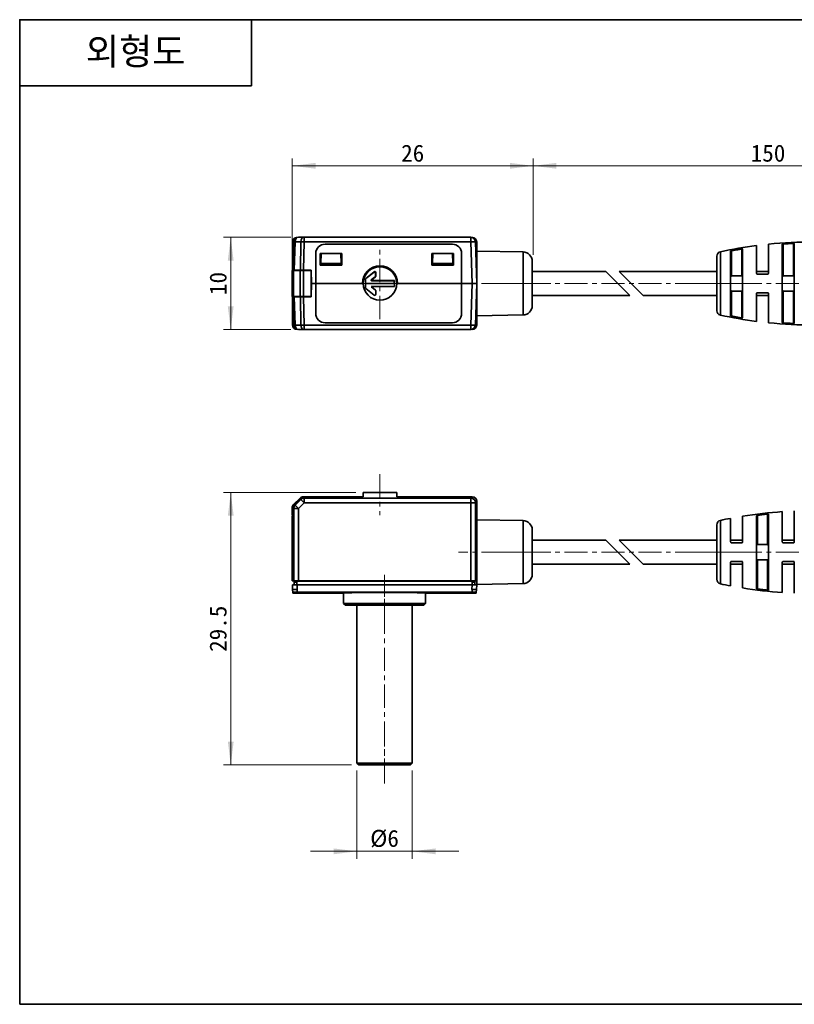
# Model space of a CAD drawing. Header units: millimetres. Extents: x 0 to 151, y 0 to 107.
# Tile 1 of 2: x 0 to 84, y 0 to 107. Entities that reach past the tile are written whole.
import ezdxf

# ---------------------------------------------------------------- set-up
doc = ezdxf.new("R2010")
doc.units = ezdxf.units.MM
doc.linetypes.add('CENTERX2', pattern=[4, 2.5, -0.5, 0.5, -0.5])
doc.layers.get('0').update_dxf_attribs({"lineweight": 0})
for name, color, linetype, lineweight in [('Dimension Layer', 3, 'Continuous', 18), ('외형선', 7, 'Continuous', 35), ('중심선2', 1, 'CENTERX2', 15)]:
    doc.layers.add(name, color=color, linetype=linetype, lineweight=lineweight)
doc.dimstyles.new('ISO-25', dxfattribs={"dimtxt": 2.3, "dimasz": 3.15, "dimexe": 1, "dimexo": 1, "dimgap": 0.5, "dimtad": 1, "dimdec": 8, "dimdsep": 46, "dimtxsty": 'Standard', "dimblk": '_CAXARROW', "dimcen": 2.5, "dimdle": 6.3, "dimclrd": 1, "dimclre": 1, "dimclrt": 2, "dimadec": 8, "dimazin": 2, "dimtfac": 0.8, "dimtdec": 8, "dimtmove": 0, "dimatfit": 3, "dimfxl": 0, "dimarcsym": 0})

# ---------------------------------------------------------------- blocks, each defined once
blk = doc.blocks.new('*X3')
at = {"layer": 'Dimension Layer', "linetype": 'Continuous'}
for points in [[(36.54, 16.57), (34.02, 16.88), (34.02, 16.25)], [(42.54, 16.57), (45.06, 16.88), (45.06, 16.25)]]:
    blk.add_hatch(color=1, dxfattribs=at).paths.add_polyline_path(points, flags=0)
at = {"layer": 'Dimension Layer', "color": 1, "linetype": 'Continuous'}
for p, q in [((36.54, 25.32), (36.54, 15.77)), ((42.54, 25.32), (42.54, 15.77)), ((31.5, 16.57), (47.58, 16.57))]:
    blk.add_line(p, q, dxfattribs=at)
at = {"layer": 'Dimension Layer', "color": 2, "insert": (39.54, 17.93), "char_height": 1.84, "width": 5.0279, "attachment_point": 5}
blk.add_mtext('%%C6', dxfattribs=at)
blk = doc.blocks.new('_CAXARROW')
blk.add_hatch(color=0).paths.add_polyline_path([(0, 0), (-1, 0.125), (-1, -0.125)], flags=0)
blk = doc.blocks.new('*X4')
at = {"layer": 'Dimension Layer', "linetype": 'Continuous'}
for points in [[(22.87, 55.42), (22.56, 52.9), (23.19, 52.9)], [(22.87, 25.92), (22.56, 28.44), (23.19, 28.44)]]:
    blk.add_hatch(color=1, dxfattribs=at).paths.add_polyline_path(points, flags=0)
at = {"layer": 'Dimension Layer', "color": 1, "linetype": 'Continuous'}
for p, q in [((36.42, 55.42), (22.07, 55.42)), ((22.87, 25.92), (22.87, 55.42)), ((35.94, 25.92), (22.07, 25.92))]:
    blk.add_line(p, q, dxfattribs=at)
at = {"layer": 'Dimension Layer', "color": 2, "insert": (21.51, 40.67), "char_height": 1.84, "width": 9.2865, "attachment_point": 5, "rotation": 90}
blk.add_mtext('29.5', dxfattribs=at)
blk = doc.blocks.new('*X6')
at = {"layer": 'Dimension Layer', "linetype": 'Continuous'}
for points in [[(29.54, 90.8), (32.06, 90.49), (32.06, 91.12)], [(55.64, 90.8), (53.12, 90.49), (53.12, 91.12)]]:
    blk.add_hatch(color=1, dxfattribs=at).paths.add_polyline_path(points, flags=0)
at = {"layer": 'Dimension Layer', "color": 1, "linetype": 'Continuous'}
for p, q in [((29.54, 78.86), (29.54, 91.6)), ((55.64, 90.8), (29.54, 90.8)), ((55.64, 81.16), (55.64, 91.6))]:
    blk.add_line(p, q, dxfattribs=at)
at = {"layer": 'Dimension Layer', "color": 2, "insert": (42.59, 92.16), "char_height": 1.84, "width": 5.0876, "attachment_point": 5}
blk.add_mtext('26', dxfattribs=at)
blk = doc.blocks.new('*X7')
at = {"layer": 'Dimension Layer', "linetype": 'Continuous'}
for points in [[(55.64, 90.8), (58.16, 90.49), (58.16, 91.12)], [(106.54, 90.8), (104.02, 90.49), (104.02, 91.12)]]:
    blk.add_hatch(color=1, dxfattribs=at).paths.add_polyline_path(points, flags=0)
at = {"layer": 'Dimension Layer', "color": 1, "linetype": 'Continuous'}
for p, q in [((55.64, 81.28), (55.64, 91.6)), ((106.54, 90.8), (55.64, 90.8)), ((106.54, 82.16), (106.54, 91.6))]:
    blk.add_line(p, q, dxfattribs=at)
at = {"layer": 'Dimension Layer', "color": 2, "insert": (81.09, 92.16), "char_height": 1.84, "width": 7.524, "attachment_point": 5}
blk.add_mtext('150', dxfattribs=at)
blk = doc.blocks.new('*X8')
at = {"layer": 'Dimension Layer', "linetype": 'Continuous'}
for points in [[(22.87, 83.06), (23.18, 80.54), (22.55, 80.54)], [(22.87, 73.06), (23.18, 75.58), (22.55, 75.58)]]:
    blk.add_hatch(color=1, dxfattribs=at).paths.add_polyline_path(points, flags=0)
at = {"layer": 'Dimension Layer', "color": 1, "linetype": 'Continuous'}
for p, q in [((29.39, 83.06), (22.07, 83.06)), ((22.87, 83.06), (22.87, 73.06)), ((29.39, 73.06), (22.07, 73.06))]:
    blk.add_line(p, q, dxfattribs=at)
at = {"layer": 'Dimension Layer', "color": 2, "insert": (21.51, 78.06), "char_height": 1.84, "width": 4.7625, "attachment_point": 5, "rotation": 90}
blk.add_mtext('10', dxfattribs=at)

msp = doc.modelspace()

# ---------------------------------------------------------------- linework, layer by layer
at = {"layer": '외형선'}
for p, q in [((25.1312544, 106.62832224), (25.1312544, 99.44796384)), ((0, 99.44796384), (25.1312544, 99.44796384)), ((29.55338843, 82.54900846), (29.55338843, 79.46404556)), ((29.58830121, 79.51404556), (29.69541891, 82.58149531)), ((29.84177631, 82.58149531), (29.73465861, 79.51404556)), ((30.45665205, 82.58149531), (29.84177631, 82.58149531)), ((30.05270319, 83.04832323), (30.0707152, 83.04832323)), ((30.19511433, 83.06404556), (30.80999007, 83.06404556)), ((30.41228245, 79.51404556), (30.45665205, 82.58149531)), ((30.80999007, 82.58149531), (30.76562046, 79.51404556)), ((30.80999007, 83.06404556), (30.80999007, 82.58149531)), ((30.80999007, 83.06404556), (48.88021786, 83.06404556)), ((48.88021786, 82.58149531), (30.80999007, 82.58149531)), ((33.08766609, 82.31404556), (33.08766609, 82.31581768)), ((33.08766609, 82.31581768), (46.88766609, 82.31581768)), ((46.88766609, 82.31404556), (33.08766609, 82.31404556)), ((46.88766609, 82.31581768), (46.88766609, 82.31404556)), ((48.88021786, 82.58149531), (48.88021786, 83.06404556)), ((49.03797068, 78.06404556), (48.88021786, 82.58149531)), ((49.00461698, 83.04832323), (49.02262899, 83.04832323)), ((49.37991327, 82.58149531), (49.53766609, 78.06404556)), ((49.52194376, 82.54900846), (49.52194376, 80.36404556)), ((79.84066609, 79.16404556), (79.84066609, 82.16620543)), ((81.14066609, 82.31593521), (81.14066609, 79.16404556)), ((82.64066609, 73.82369761), (82.64066609, 82.30439351)), ((82.74066609, 78.89470795), (82.74066609, 82.33619352)), ((83.84066609, 82.40032029), (83.84066609, 78.89470795)), ((83.94066609, 82.38061636), (83.94066609, 73.74747476)), ((32.08330233, 78.06404556), (32.08528335, 81.31404556)), ((32.08528335, 81.31404556), (32.08766609, 81.31404556)), ((32.08766609, 81.31404556), (32.08766609, 78.06404556)), ((32.57644847, 81.32266585), (32.57664187, 80.05301966)), ((32.58766609, 81.31144994), (32.57644847, 81.32266585)), ((32.57644847, 81.32266585), (34.89888372, 81.32266585)), ((32.58766609, 80.06404556), (32.58766609, 81.31144994)), ((34.88766609, 81.31144994), (32.58766609, 81.31144994)), ((32.66591551, 81.31144994), (32.6471653, 80.23725064)), ((34.80941667, 81.31144994), (34.82816689, 80.23725064)), ((34.83766609, 81.31144994), (34.83766609, 80.71404556)), ((34.89888372, 81.32266585), (34.88766609, 81.31144994)), ((34.88766609, 80.06404556), (34.88766609, 81.31144994)), ((34.89888372, 81.32266585), (34.89869032, 80.05301966)), ((44.67644847, 81.32266585), (44.67664187, 80.05301966)), ((44.68766609, 81.31144994), (44.67644847, 81.32266585)), ((44.67644847, 81.32266585), (46.99888372, 81.32266585)), ((44.68766609, 80.06404556), (44.68766609, 81.31144994)), ((46.98766609, 81.31144994), (44.68766609, 81.31144994)), ((44.76591551, 81.31144994), (44.7471653, 80.23725064)), ((46.90941667, 81.31144994), (46.92816689, 80.23725064)), ((46.98766609, 81.31144994), (46.99888372, 81.32266585)), ((46.98766609, 80.06404556), (46.98766609, 81.31144994)), ((46.99888372, 81.32266585), (46.99869032, 80.05301966)), ((47.88766609, 81.31404556), (47.89004884, 81.31404556)), ((47.88766609, 78.06404556), (47.88766609, 81.31404556)), ((47.89004884, 81.31404556), (47.89202986, 78.06404556)), ((54.5551185, 81.4764656), (49.53766609, 81.56404556)), ((49.53766609, 81.56404556), (49.53766609, 78.06404556)), ((54.5551185, 78.06404556), (54.5551185, 81.4764656)), ((75.93652065, 81.50007682), (75.93652065, 74.6280143)), ((77.04066609, 74.57555805), (77.04066609, 81.55253307)), ((77.14066609, 78.89470795), (77.14066609, 81.60201495)), ((78.24066609, 81.80137624), (78.24066609, 78.89470795)), ((78.34066609, 81.79005258), (78.34066609, 74.33803855)), ((32.57664187, 80.05301966), (32.58766609, 80.06404556)), ((34.89869032, 80.05301966), (32.57664187, 80.05301966)), ((32.65548778, 80.71404556), (32.58766609, 80.71404556)), ((32.58766609, 80.06404556), (34.88766609, 80.06404556)), ((32.64430113, 80.07316278), (32.64414199, 80.06404556)), ((32.6471653, 80.23725064), (32.64430113, 80.07316278)), ((34.83103106, 80.07316278), (32.64430113, 80.07316278)), ((32.6471653, 80.23725064), (34.82816689, 80.23725064)), ((34.83766609, 80.71404556), (34.81984441, 80.71404556)), ((34.82816689, 80.23725064), (34.83103106, 80.07316278)), ((34.83103106, 80.07316278), (34.8311902, 80.06404556)), ((34.88766609, 80.71404556), (34.83766609, 80.71404556)), ((34.88766609, 80.06404556), (34.89869032, 80.05301966)), ((44.67664187, 80.05301966), (44.68766609, 80.06404556)), ((46.99869032, 80.05301966), (44.67664187, 80.05301966)), ((44.75548778, 80.71404556), (44.68766609, 80.71404556)), ((44.68766609, 80.06404556), (46.98766609, 80.06404556)), ((44.74430113, 80.07316278), (44.74414199, 80.06404556)), ((44.7471653, 80.23725064), (44.74430113, 80.07316278)), ((46.93103106, 80.07316278), (44.74430113, 80.07316278)), ((44.7471653, 80.23725064), (46.92816689, 80.23725064)), ((46.98766609, 80.71404556), (46.91984441, 80.71404556)), ((46.92816689, 80.23725064), (46.93103106, 80.07316278)), ((46.9311902, 80.06404556), (46.93103106, 80.07316278)), ((46.98766609, 80.06404556), (46.99869032, 80.05301966)), ((49.53766609, 80.36404556), (49.45734832, 80.36404556)), ((55.53766609, 80.47661791), (55.53766609, 75.65147321)), ((75.54066609, 81.01104336), (75.54066609, 75.11704776)), ((29.53506883, 76.66404556), (29.53506883, 79.46404556)), ((29.53506883, 79.46404556), (29.68151543, 79.46404556)), ((29.58655517, 79.46404556), (29.58830121, 79.51404556)), ((29.73465861, 79.51404556), (29.58830121, 79.51404556)), ((29.68151543, 79.46404556), (29.68151543, 76.66404556)), ((29.68151543, 79.46404556), (30.38862222, 79.46404556)), ((30.41228245, 79.51404556), (29.73465861, 79.51404556)), ((30.03506883, 79.46404556), (30.03506883, 79.51404556)), ((30.18151543, 79.51404556), (30.18151543, 79.46404556)), ((30.38862222, 76.66404556), (30.38862222, 79.46404556)), ((30.38862222, 79.46404556), (30.74217561, 79.46404556)), ((30.76562046, 79.51404556), (30.41228245, 79.51404556)), ((30.58862222, 79.46404556), (30.58862222, 79.51404556)), ((30.74217561, 79.46404556), (30.74217561, 76.66404556)), ((31.58409297, 79.46404556), (30.74217561, 79.46404556)), ((31.59868373, 79.51404556), (30.76562046, 79.51404556)), ((30.94217561, 79.51404556), (30.94217561, 79.46404556)), ((31.33506883, 79.46404556), (31.33506883, 79.51404556)), ((31.3783142, 79.46404556), (31.37729374, 79.51404556)), ((31.58409297, 79.46404556), (31.58409297, 76.66404556)), ((31.59868373, 79.51404556), (31.63845405, 78.06404556)), ((37.50771334, 78.60244356), (38.42275595, 79.33447765)), ((38.40529556, 79.29814914), (37.52517373, 78.59405167)), ((38.42275595, 79.33447765), (38.40529556, 79.29814914)), ((38.56766609, 79.22010982), (38.58512648, 79.25643833)), ((38.56766609, 78.87607877), (38.56766609, 79.22010982)), ((38.58512648, 79.25643833), (38.58512648, 78.86768687)), ((63.53205931, 79.36404556), (55.53766609, 79.36404556)), ((63.53205931, 79.36404556), (66.13205931, 76.76404556)), ((64.94627287, 79.36404556), (67.54627287, 76.76404556)), ((75.54066609, 79.36404556), (64.94627287, 79.36404556)), ((81.14066609, 79.36404556), (79.84066609, 79.36404556)), ((31.58409297, 78.06404556), (31.63845405, 78.06404556)), ((31.63845405, 78.06404556), (31.58409297, 78.06404556)), ((31.63845405, 78.06404556), (31.59868373, 76.61404556)), ((31.59868373, 76.61404556), (31.63845405, 78.06404556)), ((31.63845405, 78.06404556), (32.08330233, 78.06404556)), ((32.08402962, 78.06404556), (31.63845405, 78.06404556)), ((31.63845405, 78.06404556), (32.08330233, 78.06404556)), ((32.08332233, 78.06404556), (32.08621117, 78.06404556)), ((32.08621117, 78.06404556), (37.20687252, 78.06404556)), ((37.47020571, 78.52440425), (37.48766609, 78.51601236)), ((37.47020571, 77.60368687), (37.47020571, 78.52440425)), ((37.48592005, 78.06404556), (40.58941213, 78.06404556)), ((37.48766609, 78.51601236), (37.48766609, 78.06404556)), ((37.52517373, 78.59405167), (37.50771334, 78.60244356)), ((38.09890259, 78.45303476), (38.53015846, 78.79803946)), ((38.14867832, 78.47049514), (38.09890259, 78.45303476)), ((38.13011832, 78.36404556), (38.17989405, 78.38150595)), ((40.58766609, 78.36404556), (38.13011832, 78.36404556)), ((38.54761885, 78.78964756), (38.14867832, 78.47049514)), ((38.17989405, 78.38150595), (40.60512648, 78.38150595)), ((38.53015846, 78.79803946), (38.54761885, 78.78964756)), ((38.58512648, 78.86768687), (38.56766609, 78.87607877)), ((40.58766609, 78.36404556), (40.60512648, 78.38150595)), ((40.58766609, 78.06404556), (40.58766609, 78.36404556)), ((40.60512648, 78.38150595), (40.60512648, 77.74658518)), ((40.86845967, 78.06404556), (47.88671343, 78.06404556)), ((47.88671343, 78.06404556), (47.89200986, 78.06404556)), ((49.03797068, 78.06404556), (47.89130257, 78.06404556)), ((49.03797068, 78.06404556), (47.89130257, 78.06404556)), ((47.89202986, 78.06404556), (49.03797068, 78.06404556)), ((47.89202986, 78.06404556), (49.03797068, 78.06404556)), ((48.88021786, 73.54659581), (49.03797068, 78.06404556)), ((49.03797068, 78.06404556), (48.88021786, 73.54659581)), ((49.03797068, 78.06404556), (49.53766609, 78.06404556)), ((49.53766609, 78.06404556), (49.37991327, 73.54659581)), ((49.53766609, 78.06404556), (49.53766609, 74.56404556)), ((54.5551185, 74.65162552), (54.5551185, 78.06404556)), ((78.24066609, 78.89470795), (77.14066609, 78.89470795)), ((83.84066609, 78.89470795), (82.74066609, 78.89470795)), ((37.48647191, 77.61150481), (37.47020571, 77.60368687)), ((37.50771334, 77.52564756), (37.52407465, 77.53351121)), ((38.42275595, 76.79361348), (37.50771334, 77.52564756)), ((38.10252346, 77.67378623), (38.14867832, 77.65759598)), ((38.17989405, 77.74658518), (38.13404817, 77.76266704)), ((38.14867832, 77.65759598), (38.54761885, 77.33844356)), ((40.60512648, 77.74658518), (38.17989405, 77.74658518)), ((38.40553605, 76.82944162), (38.42275595, 76.79361348)), ((38.54761885, 77.33844356), (38.53100992, 77.3304609)), ((38.58512648, 76.87165279), (38.56800151, 76.90728343)), ((38.56842233, 77.25237582), (38.58512648, 77.26040425)), ((38.58512648, 77.26040425), (38.58512648, 76.87165279)), ((40.58904461, 77.76266704), (40.60512648, 77.74658518)), ((77.14066609, 74.52607617), (77.14066609, 77.23338318)), ((78.24066609, 77.23338318), (77.14066609, 77.23338318)), ((78.24066609, 77.23338318), (78.24066609, 74.32671488)), ((79.84066609, 73.9618857), (79.84066609, 76.96404556)), ((81.14066609, 76.96404556), (81.14066609, 73.81215592)), ((82.74066609, 73.7918976), (82.74066609, 77.23338318)), ((83.84066609, 77.23338318), (82.74066609, 77.23338318)), ((83.84066609, 77.23338318), (83.84066609, 73.72777083)), ((29.68151543, 76.66404556), (29.53506883, 76.66404556)), ((29.55338843, 76.66404556), (29.55338843, 73.57908266)), ((29.58830121, 76.61404556), (29.58655517, 76.66404556)), ((29.69541891, 73.54659581), (29.58830121, 76.61404556)), ((30.38862222, 76.66404556), (29.68151543, 76.66404556)), ((29.73465861, 76.61404556), (29.84177631, 73.54659581)), ((29.73465861, 76.61404556), (30.41228245, 76.61404556)), ((30.03506883, 76.61404556), (30.03506883, 76.66404556)), ((30.18151543, 76.66404556), (30.18151543, 76.61404556)), ((30.74217561, 76.66404556), (30.38862222, 76.66404556)), ((30.45665205, 73.54659581), (30.41228245, 76.61404556)), ((30.58862222, 76.61404556), (30.58862222, 76.66404556)), ((30.74217561, 76.66404556), (31.58409297, 76.66404556)), ((30.76562046, 76.61404556), (30.80999007, 73.54659581)), ((30.76562046, 76.61404556), (31.59868373, 76.61404556)), ((30.76562046, 76.61404556), (31.59868373, 76.61404556)), ((30.80999007, 73.54659581), (30.76562046, 76.61404556)), ((30.94217561, 76.66404556), (30.94217561, 76.61404556)), ((31.33506883, 76.61404556), (31.33506883, 76.66404556)), ((31.38349133, 76.61404556), (31.38462873, 76.66404556)), ((49.45734832, 75.76404556), (49.53766609, 75.76404556)), ((49.52194376, 75.76404556), (49.52194376, 73.57908266)), ((55.53766609, 76.76404556), (66.13205931, 76.76404556)), ((67.54627287, 76.76404556), (75.54066609, 76.76404556)), ((79.84066609, 76.76404556), (81.14066609, 76.76404556)), ((49.53766609, 74.56404556), (54.5551185, 74.65162552)), ((46.88766609, 73.81227344), (33.08766609, 73.81227344)), ((29.84177631, 73.54659581), (30.45665205, 73.54659581)), ((30.0707152, 73.0797679), (30.05270319, 73.0797679)), ((30.80999007, 73.06404556), (30.19511433, 73.06404556)), ((30.80999007, 73.54659581), (48.88021786, 73.54659581)), ((30.80999007, 73.54659581), (30.80999007, 73.06404556)), ((48.88021786, 73.54659581), (30.80999007, 73.54659581)), ((48.88021786, 73.06404556), (30.80999007, 73.06404556)), ((48.88021786, 73.06404556), (48.88021786, 73.54659581)), ((49.02262899, 73.0797679), (49.00461698, 73.0797679)), ((30.38862222, 54.82609841), (29.68151543, 54.11899163)), ((29.73465861, 54.0953314), (30.41228245, 54.77295524)), ((29.84177631, 54.05096179), (30.45665205, 54.66583753)), ((30.45665205, 54.66583753), (30.41228245, 54.77295524)), ((30.80999007, 54.31249952), (30.45665205, 54.66583753)), ((30.74217561, 54.97254502), (31.58409297, 54.97254502)), ((30.76562046, 54.91931263), (30.80999007, 54.81219493)), ((30.76562046, 54.91931263), (31.59868373, 54.91931263)), ((30.76562046, 54.91931263), (31.59868373, 54.91931263)), ((30.80999007, 54.81219493), (30.76562046, 54.91931263)), ((30.80999007, 54.81219493), (30.80999007, 54.31249952)), ((30.80999007, 54.81219493), (48.88021786, 54.81219493)), ((48.88021786, 54.81219493), (30.80999007, 54.81219493)), ((31.5698294, 54.91931263), (31.58409297, 54.97254502)), ((31.63845405, 54.96994775), (31.59868373, 54.91931263)), ((31.59868373, 54.91931263), (31.63845405, 54.96994775)), ((31.63845405, 54.96994775), (32.08330233, 54.96994775)), ((32.08402962, 54.96994775), (31.63845405, 54.96994775)), ((31.63845405, 54.96994775), (32.08330233, 54.96994775)), ((32.08402962, 54.96994775), (32.08621117, 54.96994775)), ((32.08621117, 54.96994775), (37.20687252, 54.96994775)), ((46.88766609, 54.8214726), (33.08766609, 54.8214726)), ((37.22258686, 55.41994775), (37.20687252, 54.96994775)), ((37.22258686, 55.41994775), (40.85274532, 55.41994775)), ((40.86845967, 54.96994775), (40.85274532, 55.41994775)), ((40.86845967, 54.96994775), (47.88671343, 54.96994775)), ((47.88671343, 54.96994775), (47.89130257, 54.96994775)), ((49.03797068, 54.96994775), (47.89130257, 54.96994775)), ((49.03797068, 54.96994775), (47.89130257, 54.96994775)), ((47.89202986, 54.96994775), (49.03797068, 54.96994775)), ((47.89202986, 54.96994775), (49.03797068, 54.96994775)), ((48.88021786, 54.81219493), (49.03797068, 54.96994775)), ((49.03797068, 54.96994775), (48.88021786, 54.81219493)), ((48.88021786, 54.31249952), (48.88021786, 54.81219493)), ((49.53766609, 54.47025234), (49.37991327, 54.31249952)), ((49.53766609, 54.47025234), (49.53766609, 52.46994775)), ((49.53766609, 52.46994775), (49.53766609, 54.47025234)), ((49.53766609, 52.46994775), (49.53766609, 54.47025234)), ((29.53506883, 52.92352087), (29.53506883, 53.76543824)), ((29.69541891, 53.69762377), (29.58830121, 53.74199338)), ((29.58830121, 52.90893011), (29.58830121, 53.74199338)), ((30.19511433, 53.69762377), (29.69541891, 53.69762377)), ((29.69541891, 45.86994775), (29.69541891, 53.69762377)), ((29.73465861, 54.0953314), (29.84177631, 54.05096179)), ((29.84177631, 54.05096179), (30.19511433, 53.69762377)), ((30.80999007, 54.31249952), (30.19511433, 53.69762377)), ((30.19511433, 53.69762377), (30.19511433, 45.86994775)), ((48.88021786, 54.31249952), (30.80999007, 54.31249952)), ((48.88021786, 45.86994775), (48.88021786, 54.31249952)), ((49.37991327, 54.31249952), (48.88021786, 54.31249952)), ((49.37991327, 54.31249952), (49.37991327, 45.86994775)), ((82.64066609, 50.06994775), (82.64066609, 53.35064983)), ((83.94066609, 53.42447168), (83.94066609, 50.06994775)), ((29.53506883, 52.92352087), (29.58830121, 52.93778445)), ((29.58830121, 52.90893011), (29.53766609, 52.86915979)), ((29.53766609, 45.86994775), (29.53766609, 52.86915979)), ((29.53766609, 52.86915979), (29.53766609, 45.86994775)), ((54.5551185, 52.38236779), (49.53766609, 52.46994775)), ((49.53766609, 52.46994775), (49.53766609, 45.46994775)), ((54.5551185, 45.55752771), (54.5551185, 52.38236779)), ((75.93652065, 52.40597901), (75.93652065, 45.53391649)), ((77.04066609, 50.06994775), (77.04066609, 52.6277538)), ((78.34066609, 52.8549353), (78.34066609, 50.06994775)), ((79.84066609, 45.0180222), (79.84066609, 52.9218733)), ((79.94066609, 49.80061014), (79.94066609, 52.96153118)), ((81.04066609, 53.09201541), (81.04066609, 49.80061014)), ((81.14066609, 53.07708368), (81.14066609, 44.86281182)), ((55.53766609, 51.38252009), (55.53766609, 46.5573754)), ((75.54066609, 51.91694555), (75.54066609, 46.02294995)), ((63.53205931, 50.26994775), (55.53766609, 50.26994775)), ((63.53205931, 50.26994775), (66.13205931, 47.66994775)), ((64.94627287, 50.26994775), (67.54627287, 47.66994775)), ((75.54066609, 50.26994775), (64.94627287, 50.26994775)), ((78.34066609, 50.26994775), (77.04066609, 50.26994775)), ((83.94066609, 50.26994775), (82.64066609, 50.26994775)), ((81.04066609, 49.80061014), (79.94066609, 49.80061014)), ((79.94066609, 44.97836432), (79.94066609, 48.13928536)), ((81.04066609, 48.13928536), (79.94066609, 48.13928536)), ((81.04066609, 48.13928536), (81.04066609, 44.84788009)), ((55.53766609, 47.66994775), (66.13205931, 47.66994775)), ((67.54627287, 47.66994775), (75.54066609, 47.66994775)), ((77.04066609, 45.3121417), (77.04066609, 47.86994775)), ((77.04066609, 47.66994775), (78.34066609, 47.66994775)), ((78.34066609, 47.86994775), (78.34066609, 45.0849602)), ((82.64066609, 44.58924567), (82.64066609, 47.86994775)), ((82.64066609, 47.66994775), (83.94066609, 47.66994775)), ((83.94066609, 47.86994775), (83.94066609, 44.51542382)), ((29.69541891, 45.86994775), (29.53766609, 45.86994775)), ((30.19511433, 45.86994775), (29.69541891, 45.86994775)), ((30.19511433, 45.86994775), (48.88021786, 45.86994775)), ((31.18766609, 45.81994775), (31.18766609, 45.86994775)), ((34.83766609, 45.81994775), (34.83766609, 45.86994775)), ((44.23766609, 45.86994775), (44.23766609, 45.81994775)), ((47.88766609, 45.86994775), (47.88766609, 45.81994775)), ((49.37991327, 45.86994775), (48.88021786, 45.86994775)), ((49.53766609, 45.86994775), (49.37991327, 45.86994775)), ((29.58012066, 44.90986635), (29.55338843, 45.41994775)), ((29.55338843, 45.41994775), (30.05270319, 45.41994775)), ((29.73766609, 45.71994775), (29.73766609, 45.81994775)), ((29.73766609, 45.81994775), (30.03766609, 45.81994775)), ((29.73766609, 45.71994775), (29.73766609, 45.41994775)), ((30.03698086, 45.41994775), (30.03732348, 45.71994775)), ((30.03766609, 45.81994775), (30.03732348, 45.71994775)), ((30.03766609, 45.81994775), (49.03766609, 45.81994775)), ((30.05270319, 45.41994775), (30.07890708, 44.91994775)), ((49.02262899, 45.41994775), (30.05270319, 45.41994775)), ((48.9964251, 44.91994775), (49.02262899, 45.41994775)), ((49.02262899, 45.41994775), (49.52194376, 45.41994775)), ((49.03766609, 45.81994775), (49.03800871, 45.71994892)), ((49.03766609, 45.81994775), (49.33766609, 45.81994775)), ((49.03800871, 45.71994814), (49.03835133, 45.41994775)), ((49.33766609, 45.81994775), (49.33766609, 45.71994775)), ((49.33766609, 45.41994775), (49.33766609, 45.71994775)), ((49.52194376, 45.41994775), (49.49521153, 44.90986635)), ((49.53766609, 45.46994775), (54.5551185, 45.55752771)), ((29.60055543, 44.51994775), (29.59581407, 44.61040548)), ((29.60055543, 44.51994775), (35.09266609, 44.51994775)), ((30.05270319, 44.61963027), (49.02262899, 44.61963027)), ((35.09266609, 44.51994775), (35.09266609, 43.41994775)), ((43.98266609, 43.41994775), (43.98266609, 44.51994775)), ((43.98266609, 44.51994775), (49.47477676, 44.51994775)), ((49.47951812, 44.61040548), (49.47477676, 44.51994775)), ((35.09266609, 43.41994775), (35.29266609, 43.21994775)), ((35.09266609, 43.41994775), (43.98266609, 43.41994775)), ((35.29266609, 43.21994775), (43.78266609, 43.21994775)), ((36.53766609, 43.21994775), (36.53766609, 26.11994775)), ((42.53766609, 26.11994775), (42.53766609, 43.21994775)), ((43.78266609, 43.21994775), (43.98266609, 43.41994775)), ((36.53766609, 26.11994775), (36.73766609, 25.91994775)), ((36.53766609, 26.11994775), (42.53766609, 26.11994775)), ((36.73766609, 25.91994775), (42.33766609, 25.91994775)), ((42.33766609, 25.91994775), (42.53766609, 26.11994775))]:
    msp.add_line(p, q, dxfattribs=at)
msp.add_lwpolyline([(0, 0), (0, 106.62832224), (150.7875264, 106.62832224), (150.7875264, 0)], close=True, dxfattribs=at)
for points in [[(82.74066609, 82.33619352), (82.70790276, 82.33259124), (82.67902463, 82.32679933), (82.65664277, 82.31924395), (82.64335365, 82.31049535), (82.64066609, 82.30439351)], [(83.94066609, 82.38061636), (83.93485958, 82.38877519), (83.91786895, 82.39529546), (83.89206959, 82.39938431), (83.86107122, 82.40078091), (83.84066609, 82.40032029)], [(77.14066609, 81.60201495), (77.10718001, 81.59386739), (77.07808354, 81.58351634), (77.05543701, 81.57150572), (77.0425523, 81.55894248), (77.04066609, 81.55253307)], [(78.34066609, 81.79005258), (78.33512309, 81.79866104), (78.3186723, 81.80428165), (78.29401445, 81.80619096), (78.26454634, 81.80462251), (78.24066609, 81.80137624)], [(79.84066609, 79.16404556), (79.84677324, 79.12963434), (79.8643255, 79.09945366), (79.89147276, 79.07698228), (79.92443961, 79.06537084), (79.94066609, 79.06404556)], [(81.04066609, 79.06404556), (81.07273653, 79.06932763), (81.10147649, 79.08465982), (81.12357127, 79.10812837), (81.13707217, 79.1374774), (81.14066609, 79.16404556)], [(32.08528335, 74.81404556), (32.08402962, 78.06404556)], [(47.89130257, 78.06404556), (47.89004884, 74.81404556)], [(49.53766609, 78.06404556), (49.52806526, 78.0639748), (49.49963363, 78.06383625), (49.45346498, 78.06371723), (49.39133253, 78.06367151), (49.31562088, 78.06371723), (49.22923451, 78.06383625), (49.13548636, 78.0639748), (49.03797068, 78.06404556)], [(77.14066609, 78.89470795), (77.11624758, 78.89105014), (77.09499888, 78.88123906), (77.07126734, 78.85979258), (77.04948968, 78.81814786), (77.04066609, 78.75686588)], [(78.34066609, 78.75686588), (78.33671, 78.79945826), (78.32313877, 78.83942846), (78.30523063, 78.86539992), (78.27823804, 78.8858077), (78.25647976, 78.89319082), (78.24066609, 78.89470795)], [(82.74066609, 78.89470795), (82.71624758, 78.89105014), (82.69499888, 78.88123906), (82.67126734, 78.85979258), (82.64948968, 78.81814786), (82.64066609, 78.75686588)], [(83.94066609, 78.75686588), (83.93671, 78.79945826), (83.92313877, 78.83942846), (83.90523063, 78.86539992), (83.87823804, 78.8858077), (83.85647976, 78.89319082), (83.84066609, 78.89470795)], [(77.04066609, 77.37122524), (77.04462219, 77.32863286), (77.05819342, 77.28866266), (77.07610156, 77.2626912), (77.10309415, 77.24228342), (77.12485243, 77.2349003), (77.14066609, 77.23338318)], [(78.24066609, 77.23338318), (78.2650846, 77.23704099), (78.28633331, 77.24685207), (78.31006485, 77.26829854), (78.3318425, 77.30994326), (78.34066609, 77.37122524)], [(79.94066609, 77.06404556), (79.90757675, 77.05841237), (79.87859231, 77.04244738), (79.85609524, 77.01741007), (79.84298165, 76.98544063), (79.84066609, 76.96404556)], [(81.14066609, 76.96404556), (81.13498062, 76.99728363), (81.11824139, 77.02714923), (81.09296832, 77.04927747), (81.06266448, 77.06159591), (81.04066609, 77.06404556)], [(82.64066609, 77.37122524), (82.64462219, 77.32863286), (82.65819342, 77.28866266), (82.67610156, 77.2626912), (82.70309415, 77.24228342), (82.72485243, 77.2349003), (82.74066609, 77.23338318)], [(83.84066609, 77.23338318), (83.8650846, 77.23704099), (83.88633331, 77.24685207), (83.91006485, 77.26829854), (83.9318425, 77.30994326), (83.94066609, 77.37122524)], [(29.58830121, 76.61404556), (29.59744855, 76.61404556), (29.62489056, 76.61404556), (29.67062725, 76.61404556), (29.73465861, 76.61404556)], [(30.41228245, 76.61404556), (30.4892501, 76.61404556), (30.57379565, 76.61404556), (30.6659191, 76.61404556), (30.76562046, 76.61404556)], [(33.08766609, 73.81227344), (32.88832526, 73.83061334), (32.70377181, 73.88563306), (32.53400576, 73.97733258), (32.3790271, 74.10571192), (32.25060942, 74.25939586), (32.15884624, 74.42867944), (32.10373755, 74.61356268), (32.08528335, 74.81404556)], [(47.89004884, 74.81404556), (47.87159539, 74.61479097), (47.81648694, 74.43031717), (47.72472351, 74.26062415), (47.59630509, 74.10571192), (47.4425545, 73.97733258), (47.27319781, 73.88563306), (47.088235, 73.83061334), (46.88766609, 73.81227344)], [(77.04066609, 74.57555805), (77.0469259, 74.56353249), (77.06477533, 74.55094958), (77.09263566, 74.53892455), (77.12660176, 74.52908755), (77.14066609, 74.52607617)], [(78.24066609, 74.32671488), (78.27248501, 74.32275285), (78.30120766, 74.32205222), (78.3231808, 74.32474626), (78.33669885, 74.33058252), (78.34066609, 74.33803855)], [(82.64066609, 73.82369761), (82.6466685, 73.81455722), (82.66403465, 73.80586472), (82.69070246, 73.79857897), (82.72294002, 73.79351339), (82.74066609, 73.7918976)], [(83.84066609, 73.72777083), (83.87294742, 73.72751561), (83.90170595, 73.72981054), (83.92389929, 73.73447811), (83.93737054, 73.74121365), (83.94066609, 73.74747476)], [(30.41228245, 54.77295524), (30.57379565, 54.88272328), (30.76562046, 54.91931263)], [(32.08528335, 54.85645525), (32.08402962, 54.96994775)], [(33.08766609, 54.8214726), (32.88832526, 54.82211304), (32.70377181, 54.82403437), (32.53400576, 54.82723659), (32.3790271, 54.83171969), (32.25060942, 54.83708645), (32.15884624, 54.84299797), (32.10373755, 54.84945423), (32.08528335, 54.85645525)], [(47.89004884, 54.85645525), (47.87159539, 54.84949713), (47.81648694, 54.84305516), (47.72472351, 54.83712935), (47.59630509, 54.83171969), (47.4425545, 54.82723659), (47.27319781, 54.82403437), (47.088235, 54.82211304), (46.88766609, 54.8214726)], [(47.89130257, 54.96994775), (47.89004884, 54.85645525)], [(49.53766609, 54.47025234), (49.49963363, 54.66151617), (49.39133253, 54.82361419), (49.22923451, 54.93191528), (49.03797068, 54.96994775)], [(49.53766609, 54.47025234), (49.50108597, 54.66253087), (49.39134559, 54.82362725), (49.22943174, 54.93336763), (49.03797068, 54.96994775)], [(29.58830121, 53.74199338), (29.62489056, 53.93381819), (29.73465861, 54.0953314)], [(79.94066609, 52.96153118), (79.90757675, 52.95577827), (79.87859231, 52.94789315), (79.85609524, 52.938394), (79.84298165, 52.92807543), (79.84066609, 52.9218733)], [(81.14066609, 53.07708368), (81.13498062, 53.08524522), (81.11824139, 53.09111394), (81.09296832, 53.09395682), (81.06266448, 53.09376112), (81.04066609, 53.09201541)], [(49.53766609, 46.66994775), (49.53006855, 46.68004068), (49.52260861, 46.71031948), (49.51528627, 46.76078414), (49.50810155, 46.83143466), (49.50057204, 46.92957144), (49.49352409, 47.04764496), (49.48695769, 47.18565519), (49.48087285, 47.34360215), (49.47539827, 47.51751636), (49.47059252, 47.70544239), (49.46776027, 47.83851075), (49.46522529, 47.9778066), (49.46298757, 48.12332992), (49.45876006, 48.53546152), (49.45734832, 48.96994775), (49.45769934, 49.18953106), (49.45875621, 49.40382847), (49.46051896, 49.61283998), (49.46298757, 49.81656558), (49.46644542, 50.0320644), (49.47057892, 50.23385196), (49.47538806, 50.42192828), (49.48087285, 50.59629335), (49.48694213, 50.7539508), (49.49350333, 50.89186453), (49.50055647, 51.01003455), (49.50810155, 51.10846084), (49.52259651, 51.22957602), (49.53766609, 51.26994775)], [(77.04066609, 50.06994775), (77.0469259, 50.03512281), (77.06477533, 50.00482792), (77.09263566, 49.98223756), (77.12660176, 49.97094172), (77.14066609, 49.96994775)], [(78.24066609, 49.96994775), (78.27248501, 49.97514502), (78.30120766, 49.99035681), (78.3231808, 50.01345596), (78.33669885, 50.0420603), (78.34066609, 50.06994775)], [(79.94066609, 49.80061014), (79.91624758, 49.79695232), (79.89499888, 49.78714125), (79.87126734, 49.76569477), (79.84948968, 49.72405005), (79.84066609, 49.66276807)], [(81.14066609, 49.66276807), (81.12313877, 49.74533065), (81.10523063, 49.77130211), (81.07823804, 49.79170989), (81.05647976, 49.79909301), (81.04066609, 49.80061014)], [(82.64066609, 50.06994775), (82.6466685, 50.03582368), (82.66403465, 50.00570118), (82.69070246, 49.98332423), (82.72294002, 49.97153136), (82.74066609, 49.96994775)], [(83.84066609, 49.96994775), (83.87294742, 49.97530148), (83.90170595, 49.99073831), (83.92389929, 50.01452), (83.93737054, 50.04448699), (83.94066609, 50.06994775)], [(79.84066609, 48.27712743), (79.85819342, 48.19456485), (79.87610156, 48.16859339), (79.90309415, 48.14818561), (79.92485243, 48.14080249), (79.94066609, 48.13928536)], [(81.04066609, 48.13928536), (81.0650846, 48.14294318), (81.08633331, 48.15275425), (81.11006485, 48.17420073), (81.1318425, 48.21584545), (81.14066609, 48.27712743)], [(77.14066609, 47.96994775), (77.10718001, 47.96417451), (77.07808354, 47.94794405), (77.05543701, 47.92225456), (77.0425523, 47.88927862), (77.04066609, 47.86994775)], [(78.34066609, 47.86994775), (78.33512309, 47.90277878), (78.3186723, 47.93251796), (78.29401445, 47.95452879), (78.26454634, 47.96705457), (78.24066609, 47.96994775)], [(82.74066609, 47.96994775), (82.70790276, 47.96442825), (82.67902463, 47.94868993), (82.65664277, 47.92417027), (82.64335365, 47.89297572), (82.64066609, 47.86994775)], [(83.94066609, 47.86994775), (83.93485958, 47.90352731), (83.91786895, 47.93350654), (83.89206959, 47.95572467), (83.86107122, 47.96784377), (83.84066609, 47.96994775)], [(30.05271559, 44.91991455), (29.87166229, 44.917531), (29.71825949, 44.91514746), (29.61587611, 44.91276391), (29.58009172, 44.91038037)], [(29.59581474, 44.61040552), (29.58009372, 44.91038047)], [(30.03732348, 45.71994775), (29.92270281, 45.71994775), (29.82553406, 45.71994775), (29.76056784, 45.71994775), (29.73766629, 45.71994775)], [(30.05271545, 44.91991466), (30.05270319, 44.61963031)], [(30.07890708, 44.91994775), (30.05271545, 44.91991466)], [(49.02261674, 44.91991466), (48.9964251, 44.91994775)], [(49.49524047, 44.91038037), (49.45945608, 44.91276391), (49.3570727, 44.91514746), (49.2036699, 44.917531), (49.0226166, 44.91991455)], [(49.02262899, 44.61963031), (49.02261674, 44.91991466)], [(49.3376659, 45.71994775), (49.31473152, 45.71994775), (49.24967696, 45.71994775), (49.15239198, 45.71994775), (49.03766609, 45.71994775)], [(49.49523847, 44.91038047), (49.47951745, 44.61040552)], [(79.84066609, 45.0180222), (79.84677324, 45.00779047), (79.8643255, 44.99746484), (79.89147276, 44.98808771), (79.92443961, 44.98081998), (79.94066609, 44.97836432)], [(81.04066609, 44.84788009), (81.07273653, 44.84575553), (81.10147649, 44.84648373), (81.12357127, 44.85003583), (81.13707217, 44.85616534), (81.14066609, 44.86281182)]]:
    msp.add_lwpolyline(points, dxfattribs=at)
msp.add_circle((39.03766609, 78.06404556), 1.81507923, dxfattribs=at)
for centre, radius, start, end in [((30.19511433, 82.56404556), 0.5, 90, 178), ((33.08766609, 81.31343456), 1.00238293, 90, 179.9650756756), ((33.08766609, 81.31404556), 1, 90, 180), ((46.88766609, 81.31343456), 1.00238293, 0.0349243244, 90), ((46.88766609, 81.31404556), 1, 0, 90), ((48.88021786, 82.56404556), 0.5, 2, 90), ((86.04066609, 34.05426295), 48.50978261, 97.3430168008, 102.0222123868), ((86.04066609, 34.05426295), 48.50978261, 90, 95.79736561), ((54.53766609, 80.47661791), 1, 0, 88.9999999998), ((76.04066609, 81.01104336), 0.5, 102.0222123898, 180), ((39.03766609, 78.06404556), 1.9, 0, 180), ((39.03766609, 78.06404556), 1.85, 0, 180), ((38.46760514, 79.21985625), 0.1003244, 0.1451957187, 128.5146125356), ((38.48506552, 79.25618476), 0.1003244, 0.1451957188, 128.5146125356), ((37.57026666, 78.52434568), 0.10007503, 128.6933485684, 179.9664596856), ((37.58772705, 78.51595378), 0.10007503, 128.6933485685, 179.9664596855), ((38.13029203, 78.41407604), 0.05027748, 128.858748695, 269.8010595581), ((38.18006776, 78.43153642), 0.05027748, 128.858748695, 269.8010595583), ((38.46760514, 78.87613734), 0.10007503, 308.6933485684, 359.9664596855), ((38.48506552, 78.86774545), 0.10007503, 308.6933485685, 359.9664596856), ((37.57026666, 77.60374545), 0.10007503, 180.0335403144, 231.3066514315), ((38.18006776, 77.6965547), 0.05027748, 90.1989404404, 231.1412513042), ((38.48506552, 76.87190636), 0.1003244, 231.4853874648, 359.8548042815), ((38.48506552, 77.26034568), 0.10007503, 0.0335403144, 51.3066514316), ((54.53766609, 75.65147321), 1, 271.0000000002, 360), ((76.04066609, 75.11704776), 0.5, 180, 257.9777876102), ((86.04066609, 122.07382817), 48.50978261, 257.9777876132, 262.6569831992), ((86.04066609, 122.07382817), 48.50978261, 264.20263439, 270), ((30.19511433, 73.56404556), 0.5, 182, 270), ((48.88021786, 73.56404556), 0.5, 270, 358), ((30.74217561, 54.47254502), 0.5, 90.0000000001, 135.0000000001), ((30.80999007, 54.31249952), 0.5, 90, 135.0000000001), ((48.88021786, 54.31249952), 0.5, 0, 90), ((49.03736132, 54.46964298), 0.50060936, 0.0697847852, 89.9302152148), ((30.03506883, 53.76543824), 0.5, 135.0000000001, 180), ((30.19511433, 53.69762377), 0.5, 135.0000000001, 180.0000000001), ((86.04066609, 4.96016514), 48.50978261, 94.0190965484, 99.1332390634), ((54.53766609, 51.3825201), 1, 0, 88.9999999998), ((76.04066609, 51.91694555), 0.5, 102.0222123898, 180), ((86.04066609, 4.96016514), 48.50978261, 100.6920101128, 102.0222123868), ((54.53766609, 46.5573754), 1, 271.0000000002, 360), ((76.04066609, 46.02294995), 0.5, 180, 257.9777876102), ((86.04066609, 92.97973036), 48.50978261, 257.9777876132, 259.3079898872), ((86.04066609, 92.97973036), 48.50978261, 260.8667609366, 265.9809034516)]:
    msp.add_arc(centre, radius, start, end, dxfattribs=at)
for centre, major_axis, ratio, start_param, end_param in [((30.0540746, 82.54763705), (0.35452312, -0.35452312), 0.9972646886, 2.3575640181, 3.9256212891), ((30.19511433, 82.56404556), (0.49969541, -0.01744975), 0.0144543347, 2.3566991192, 3.1415913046), ((30.19511433, 82.56404556), (0, 0.5), 0.7071067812, 0, 1.5358897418), ((30.80999007, 82.56404556), (0, -0.5), 0.7071067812, 3.1415926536, 4.6774823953), ((30.80999007, 82.56404556), (0.4999477, -0.00723157), 0.0348958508, 1.5713010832, 2.3561946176), ((48.88021786, 82.56404556), (0.49969541, 0.01744975), 0.0348782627, 0, 1.5695783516), ((49.02125759, 82.54763705), (-0.35452312, -0.35452312), 0.9972646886, 2.3575640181, 3.9256212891), ((30.0540746, 73.58045407), (-0.35452312, -0.35452312), 0.9972646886, 5.4991566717, 7.0672139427), ((49.02125759, 73.58045407), (-0.35452312, 0.35452312), 0.9972646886, 2.3575640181, 3.9256212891), ((30.19511433, 73.56404556), (-0.49969541, -0.01744975), 0.0144543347, 0.00005458, 0.7848935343), ((30.19511433, 73.56404556), (0, 0.5), 0.7071067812, 1.6057029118, 3.141592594), ((30.80999007, 73.56404556), (-0.4999477, -0.00723157), 0.0348958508, 0.785398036, 1.5702915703), ((30.80999007, 73.56404556), (0, -0.5), 0.7071067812, 4.7472955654, 6.2831853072), ((48.88021786, 73.56404556), (-0.49969541, 0.01744975), 0.0348782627, 1.572014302, 3.1416152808), ((30.05243022, 44.61042076), (0.45661812, 0), 0.0201691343, 1.5701985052, 3.143247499), ((39.53766609, 44.51994775), (4.445, 0), 0.020169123, 6.283172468, 9.4247779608), ((49.02290197, 44.61042076), (0.45661812, 0), 0.0201691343, 6.2815304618, 7.8545794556)]:
    msp.add_ellipse(centre, major_axis=major_axis, ratio=ratio, start_param=start_param, end_param=end_param, dxfattribs=at)
for points in [[(82.74066609, 82.33619352), (82.86270183, 82.34473951), (83.10689785, 82.36088509), (83.47358789, 82.38226332), (83.7182676, 82.39461775), (83.84066609, 82.40032029)], [(78.24066609, 81.80137624), (78.11750303, 81.78060565), (77.87180637, 81.73813732), (77.50523243, 81.67169125), (77.26198903, 81.6255453), (77.14066609, 81.60201495)], [(79.94066609, 79.06404556), (80.06246, 79.06404556), (80.30633283, 79.06404556), (80.67297447, 79.06404556), (80.91800435, 79.06404556), (81.04066609, 79.06404556)], [(81.04066609, 77.06404556), (80.91800415, 77.06404556), (80.67297398, 77.06404556), (80.30633235, 77.06404556), (80.0624598, 77.06404556), (79.94066609, 77.06404556)], [(77.14066609, 74.52607617), (77.26198925, 74.50254578), (77.50523295, 74.45639978), (77.87180689, 74.38995371), (78.11750325, 74.34748544), (78.24066609, 74.32671488)], [(83.84066609, 73.72777083), (83.71826739, 73.73347338), (83.47358742, 73.74582783), (83.10689738, 73.76720607), (82.86270163, 73.78335163), (82.74066609, 73.7918976)], [(81.04066609, 53.09201541), (80.91800415, 53.07893601), (80.67297398, 53.05182866), (80.30633235, 53.00833338), (80.0624598, 52.97744611), (79.94066609, 52.96153118)], [(77.14066609, 49.96994775), (77.26198925, 49.96994775), (77.50523295, 49.96994775), (77.87180689, 49.96994775), (78.11750325, 49.96994775), (78.24066609, 49.96994775)], [(83.84066609, 49.96994775), (83.71826739, 49.96994775), (83.47358742, 49.96994775), (83.10689738, 49.96994775), (82.86270163, 49.96994775), (82.74066609, 49.96994775)], [(78.24066609, 47.96994775), (78.11750303, 47.96994775), (77.87180637, 47.96994775), (77.50523243, 47.96994775), (77.26198903, 47.96994775), (77.14066609, 47.96994775)], [(82.74066609, 47.96994775), (82.86270183, 47.96994775), (83.10689785, 47.96994775), (83.47358789, 47.96994775), (83.7182676, 47.96994775), (83.84066609, 47.96994775)], [(79.94066609, 44.97836432), (80.06246, 44.96244936), (80.30633284, 44.93156206), (80.67297447, 44.88806679), (80.91800435, 44.86095947), (81.04066609, 44.84788009)]]:
    msp.add_open_spline(points, degree=3, dxfattribs=at)
at = {"layer": '중심선2'}
for p, q in [((39.03766609, 74.21404556), (39.03766609, 81.91404556)), ((35.18766609, 78.06404556), (42.88766609, 78.06404556)), ((56.5551185, 78.06404556), (47.53766609, 78.06404556)), ((52.5551185, 78.06404556), (57.53766609, 78.06404556)), ((77.54066609, 78.06404556), (53.53766609, 78.06404556)), ((73.54066609, 78.06404556), (77.93652065, 78.06404556)), ((73.93652065, 78.06404556), (88.04066609, 78.06404556)), ((39.03766609, 57.41994775), (39.03766609, 52.96994775)), ((56.5551185, 48.96994775), (47.53766609, 48.96994775)), ((52.5551185, 48.96994775), (57.53766609, 48.96994775)), ((77.54066609, 48.96994775), (53.53766609, 48.96994775)), ((73.54066609, 48.96994775), (77.93652065, 48.96994775)), ((73.93652065, 48.96994775), (88.04066609, 48.96994775)), ((39.53766609, 41.41994775), (39.53766609, 46.51994775)), ((39.53766609, 41.21994775), (39.53766609, 45.41994775)), ((39.53766609, 24.11994775), (39.53766609, 45.21994775)), ((39.53766609, 23.91994775), (39.53766609, 28.11994775))]:
    msp.add_line(p, q, dxfattribs=at)

# ---------------------------------------------------------------- texts
at = {"layer": '외형선', "insert": (12.5656272, 103.03814304), "char_height": 2.87214336, "width": 25.1312544, "attachment_point": 5}
msp.add_mtext('{\\ftahoma|b1|i0|c0|p34;외형도}', dxfattribs=at)

# ---------------------------------------------------------------- dimensions: what is measured, and where the dimension line sits
at = {"layer": 'Dimension Layer'}
for base, p1, p2, text, picture, middle in [((29.53506883, 90.80422169), (55.63506883, 80.36404556), (29.53506883, 78.06404556), '26', '*X6', (42.58506833, 92.16298992)), ((55.63506883, 90.80422169), (106.53766609, 81.36404556), (55.63506883, 80.47661791), '150', '*X7', (81.08636696, 92.16224438))]:
    dim = msp.add_linear_dim(base=base, p1=p1, p2=p2, text=text, dimstyle='ISO-25', override={"dimscale": 0.8, "dimsah": 1, "dimtfac": 1, "dimtfill": 1, "dimtolj": 1}, dxfattribs=at)
    dim.commit()
    dim.dimension.update_dxf_attribs({"geometry": picture, "text_midpoint": middle})
for base, p1, p2, angle, override, picture, middle in [((22.8676932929, 73.0640455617), (30.1925170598, 83.0640455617), (30.1925170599, 73.0640455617), 270, {"dimscale": 0.8, "dimsah": 1, "dimtfill": 1, "dimtolj": 1, "dimtzin": 8}, '*X8', (21.5096706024, 78.0640450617)), ((22.870160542, 55.41994775), (36.7376660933, 25.9199477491), (37.2225868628, 55.41994775), 90, {"dimscale": 0.8, "dimsah": 1, "dimtfac": 1, "dimtfill": 1, "dimtolj": 1, "dimtzin": 8}, '*X4', (21.5113923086, 40.6699482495))]:
    dim = msp.add_linear_dim(base=base, p1=p1, p2=p2, angle=angle, dimstyle='ISO-25', override=override, dxfattribs=at)
    dim.commit()
    dim.dimension.update_dxf_attribs({"geometry": picture, "text_midpoint": middle})
dim = msp.add_linear_dim(base=(42.5376660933, 16.5699148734), p1=(36.5376660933, 26.1199477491), p2=(42.5376660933, 26.1199477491), dimstyle='ISO-25', override={"dimscale": 0.8, "dimpost": '%%C<>', "dimsah": 1, "dimtfac": 1, "dimtfill": 1, "dimtolj": 1, "dimtzin": 8}, dxfattribs=at)
dim.commit()
dim.dimension.update_dxf_attribs({"geometry": '*X3', "text_midpoint": (39.5376665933, 17.9264464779)})

doc.saveas('drawing.dxf')
